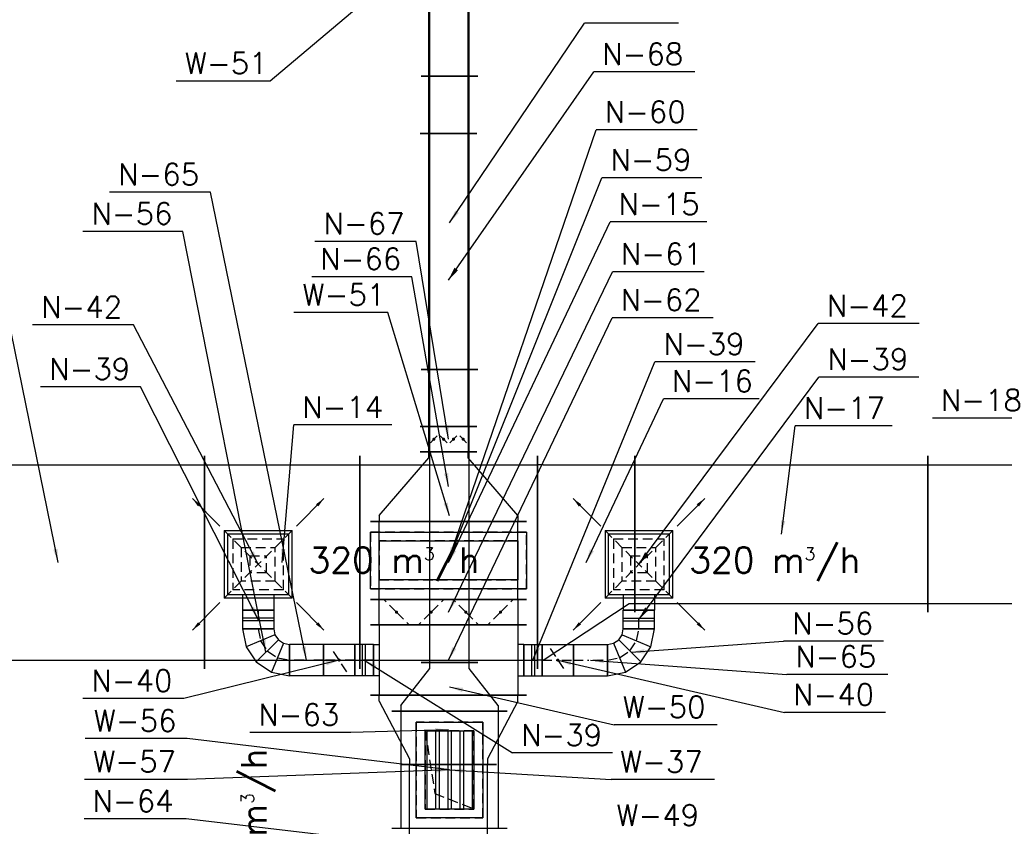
# Model space of a CAD drawing. Extents: x 109611 to 371611, y -232083 to 185490.
# Tile 11 of 24: x 306923 to 311966, y 9890 to 14018. Entities that reach past the tile are written whole.
import ezdxf

# ---------------------------------------------------------------- set-up
doc = ezdxf.new("R2010")
doc.units = 0
doc.header["$LTSCALE"] = 99.9
doc.header["$MEASUREMENT"] = 0
doc.linetypes.add('DASHDOT', pattern=[1, 0.5, -0.25, 0, -0.25])
doc.linetypes.add('DASHED', pattern=[0.75, 0.5, -0.25])
for name, color, linetype in [('FLUID-N', 7, 'Continuous'), ('FLUID-N-110-NUM', 7, 'Continuous'), ('FLUID-N-130-ARRGR', 7, 'Continuous'), ('FLUID-N-SYM', 7, 'Continuous'), ('FLUID-W', 7, 'Continuous'), ('FLUID-W-110-NUM', 7, 'Continuous')]:
    doc.layers.add(name, color=color, linetype=linetype)
doc.styles.add('FDBES', font='simplex.shx')
doc.dimstyles.new('FDBES', dxfattribs={"dimscale": 50, "dimtxt": 4, "dimasz": 2.5, "dimexe": 0.8, "dimexo": 2, "dimgap": 1, "dimtad": 1, "dimdsep": 46, "dimtxsty": 'FDBES', "dimcen": 2.5, "dimclrd": 4, "dimclre": 5, "dimadec": 0, "dimazin": 0, "dimtfac": 1, "dimtmove": 0, "dimatfit": 3, "dimfxl": 0, "dimarcsym": 0})

# ---------------------------------------------------------------- blocks, each defined once
blk = doc.blocks.new('*U206')
at = {"color": 14, "linetype": 'Continuous', "lineweight": -2}
for p, q in [((-397.5, -545), (-397.5, 545)), ((397.5, 545), (397.5, -545))]:
    blk.add_line(p, q, dxfattribs=at)
at = {"color": 0, "linetype": 'ByBlock', "lineweight": -2}
for p, q in [((-397.5, 500), (397.5, 500)), ((-397.5, -500), (397.5, -500))]:
    blk.add_line(p, q, dxfattribs=at)
blk = doc.blocks.new('*U85')
at = {"color": 14, "linetype": 'Continuous', "lineweight": -2}
for p, q in [((-300, -295), (-300, 295)), ((300, 295), (300, -295))]:
    blk.add_line(p, q, dxfattribs=at)
at = {"color": 0, "linetype": 'ByBlock', "lineweight": -2}
for p, q in [((-300, 250), (300, 250)), ((-300, -250), (300, -250))]:
    blk.add_line(p, q, dxfattribs=at)
at = {"color": 30, "linetype": 'DASHED'}
for p, q in [((245, 170), (-245, 170)), ((-245, 170), (-245, -170)), ((245, -170), (245, 170)), ((200, 125), (-200, 125)), ((-200, 125), (-200, -125)), ((200, -125), (200, 125)), ((-200, -125), (200, -125)), ((-245, -170), (245, -170))]:
    blk.add_line(p, q, dxfattribs=at)
blk = doc.blocks.new('*U86')
at = {"color": 14, "linetype": 'Continuous', "lineweight": -2}
for p, q in [((-125, -295), (-125, 295)), ((125, 145), (125, -145))]:
    blk.add_line(p, q, dxfattribs=at)
at = {"color": 0, "linetype": 'ByBlock', "lineweight": -2}
for p, q in [((-95, 250), (-125, 250)), ((-95, 250), (95, 100)), ((95, 100), (125, 100)), ((-95, -250), (95, -100)), ((95, -100), (125, -100)), ((-95, -250), (-125, -250))]:
    blk.add_line(p, q, dxfattribs=at)
blk = doc.blocks.new('*U87')
at = {"color": 30, "linetype": 'Continuous'}
for p, q in [((-245, -170), (-245, 170)), ((-245, 170), (245, 170)), ((245, 170), (245, -170)), ((-200, 115.8), (200, 115.8)), ((-200, 71.7), (200, 71.7)), ((-200, 53.3), (200, 53.3)), ((-200, 9.2), (200, 9.2)), ((-200, -9.2), (200, -9.2)), ((-200, -53.3), (200, -53.3)), ((-200, -71.7), (200, -71.7)), ((-200, -115.8), (200, -115.8)), ((245, -170), (-245, -170))]:
    blk.add_line(p, q, dxfattribs=at)
at = {"color": 0, "linetype": 'ByBlock', "lineweight": -2}
for p, q in [((-200, -125), (-200, 125)), ((-200, 125), (200, 125)), ((200, 125), (200, -125)), ((200, -125), (-200, -125))]:
    blk.add_line(p, q, dxfattribs=at)
blk = doc.blocks.new('*U88')
at = {"color": 30, "linetype": 'Continuous'}
for p, q in [((-245, -170), (-245, 170)), ((-245, 170), (245, 170)), ((245, 170), (245, -170)), ((245, -170), (-245, -170))]:
    blk.add_line(p, q, dxfattribs=at)
at = {"color": 0, "linetype": 'ByBlock', "lineweight": -2}
for p, q in [((-200, -125), (-200, 125)), ((-200, 125), (200, 125)), ((200, 125), (200, -125)), ((200, -125), (-200, -125))]:
    blk.add_line(p, q, dxfattribs=at)
at = {"color": 30, "linetype": 'DASHED'}
for p, q in [((120, -75), (200, 125)), ((-200, -125), (120, -75))]:
    blk.add_line(p, q, dxfattribs=at)
blk = doc.blocks.new('*U89')
at = {"color": 14, "linetype": 'Continuous', "lineweight": -2}
for p, q in [((-750, -145), (-750, 145)), ((750, 145), (750, -145))]:
    blk.add_line(p, q, dxfattribs=at)
at = {"color": 0, "linetype": 'ByBlock', "lineweight": -2}
for p, q in [((-750, 100), (750, 100)), ((-750, -100), (750, -100))]:
    blk.add_line(p, q, dxfattribs=at)
blk = doc.blocks.new('*U90')
at = {"color": 14, "linetype": 'Continuous', "lineweight": -2}
for p, q in [((-750, -145), (-750, 145)), ((750, 145), (750, -145))]:
    blk.add_line(p, q, dxfattribs=at)
at = {"color": 0, "linetype": 'ByBlock', "lineweight": -2}
for p, q in [((-750, 100), (750, 100)), ((-750, -100), (750, -100))]:
    blk.add_line(p, q, dxfattribs=at)
blk = doc.blocks.new('*U252')
at = {"color": 14, "linetype": 'Continuous', "lineweight": -2}
for p, q in [((-455, -545), (-455, 545)), ((455, 545), (455, -545))]:
    blk.add_line(p, q, dxfattribs=at)
at = {"color": 0, "linetype": 'ByBlock', "lineweight": -2}
for p, q in [((-455, 500), (455, 500)), ((-455, -500), (455, -500))]:
    blk.add_line(p, q, dxfattribs=at)
at = {"color": 30, "linetype": 'DASHED'}
for p, q in [((400, 155), (-400, 155)), ((-400, 155), (-400, -135)), ((400, -135), (400, 155)), ((355, 110), (-355, 110)), ((-355, 110), (-355, -90)), ((355, -90), (355, 110)), ((-355, -90), (355, -90)), ((-400, -135), (400, -135))]:
    blk.add_line(p, q, dxfattribs=at)
blk = doc.blocks.new('*U253')
at = {"color": 14, "linetype": 'Continuous', "lineweight": -2}
for p, q in [((-250, -545), (-250, 545)), ((250, 545), (250, -255))]:
    blk.add_line(p, q, dxfattribs=at)
at = {"color": 0, "linetype": 'ByBlock', "lineweight": -2}
for p, q in [((-220, 500), (-250, 500)), ((-220, 500), (220, 500)), ((220, 500), (250, 500)), ((-220, -500), (220, -210)), ((220, -210), (250, -210)), ((-220, -500), (-250, -500))]:
    blk.add_line(p, q, dxfattribs=at)
blk = doc.blocks.new('*U254')
at = {"color": 30, "linetype": 'Continuous'}
for p, q in [((-145, -400), (-145, 400)), ((-145, 400), (145, 400)), ((145, 400), (145, -400)), ((145, -400), (-145, -400))]:
    blk.add_line(p, q, dxfattribs=at)
at = {"color": 0, "linetype": 'ByBlock', "lineweight": -2}
for p, q in [((-100, -355), (-100, 355)), ((-100, 355), (100, 355)), ((100, 355), (100, -355)), ((100, -355), (-100, -355))]:
    blk.add_line(p, q, dxfattribs=at)
blk = doc.blocks.new('*U255')
at = {"color": 14, "linetype": 'Continuous', "lineweight": -2}
for p, q in [((-200, -400), (-200, 400)), ((200, 400), (200, -400))]:
    blk.add_line(p, q, dxfattribs=at)
at = {"color": 0, "linetype": 'ByBlock', "lineweight": -2}
for p, q in [((-200, 355), (200, 355)), ((-100, -355), (-100, 355)), ((-100, 355), (100, 355)), ((100, 355), (100, -355)), ((-200, -355), (200, -355)), ((100, -355), (-100, -355))]:
    blk.add_line(p, q, dxfattribs=at)
at = {"color": 30, "linetype": 'Continuous'}
for p, q in [((-145, -400), (-145, 400)), ((-145, 400), (145, 400)), ((145, 400), (145, -400)), ((145, -400), (-145, -400))]:
    blk.add_line(p, q, dxfattribs=at)
blk = doc.blocks.new('*U256')
at = {"color": 14, "linetype": 'Continuous', "lineweight": -2}
for p, q in [((-177.5, -400), (-177.5, 400)), ((177.5, 145), (177.5, -145))]:
    blk.add_line(p, q, dxfattribs=at)
at = {"color": 0, "linetype": 'ByBlock', "lineweight": -2}
for p, q in [((-147.5, 355), (-177.5, 355)), ((-147.5, 355), (147.5, 100)), ((147.5, 100), (177.5, 100)), ((-147.5, -355), (147.5, -100)), ((147.5, -100), (177.5, -100)), ((-147.5, -355), (-177.5, -355))]:
    blk.add_line(p, q, dxfattribs=at)
blk = doc.blocks.new('*U257')
at = {"color": 14, "linetype": 'Continuous', "lineweight": -2}
for p, q in [((-65, -145), (-65, 145)), ((65, 145), (65, -145))]:
    blk.add_line(p, q, dxfattribs=at)
at = {"color": 0, "linetype": 'ByBlock', "lineweight": -2}
for p, q in [((-65, 100), (65, 100)), ((65, -100), (-65, -100))]:
    blk.add_line(p, q, dxfattribs=at)
at = {"color": 30, "linetype": 'DASHED'}
for p, q in [((0, 75), (-17.7, 92.7)), ((0, 75), (17.7, 57.3)), ((0, 25), (-17.7, 7.3)), ((0, 25), (17.7, 42.7)), ((0, -25), (-17.7, -7.3)), ((0, -25), (17.7, -42.7)), ((0, -75), (-17.7, -92.7)), ((0, -75), (17.7, -57.3))]:
    blk.add_line(p, q, dxfattribs=at)
at = {"color": 30, "linetype": 'Continuous'}
for points in [[(-4, 75, 8, 8, 1), (4, 75, 8, 8, 1)], [(-4, 25, 8, 8, 1), (4, 25, 8, 8, 1)], [(-4, -25, 8, 8, 1), (4, -25, 8, 8, 1)], [(-4, -75, 8, 8, 1), (4, -75, 8, 8, 1)]]:
    blk.add_lwpolyline(points, format="xyseb", close=True, dxfattribs=at)
blk = doc.blocks.new('*U258')
at = {"color": 14, "linetype": 'Continuous', "lineweight": -2}
for p, q in [((-750, -145), (-750, 145)), ((750, 145), (750, -145))]:
    blk.add_line(p, q, dxfattribs=at)
at = {"color": 0, "linetype": 'ByBlock', "lineweight": -2}
for p, q in [((-750, 100), (750, 100)), ((-750, -100), (750, -100))]:
    blk.add_line(p, q, dxfattribs=at)
blk = doc.blocks.new('*U259')
at = {"color": 14, "linetype": 'Continuous', "lineweight": -2}
for p, q in [((-750, -145), (-750, 145)), ((750, 145), (750, -145))]:
    blk.add_line(p, q, dxfattribs=at)
at = {"color": 0, "linetype": 'ByBlock', "lineweight": -2}
for p, q in [((-750, 100), (750, 100)), ((-750, -100), (750, -100))]:
    blk.add_line(p, q, dxfattribs=at)
blk = doc.blocks.new('*U144')
at = {"color": 14, "linetype": 'Continuous', "lineweight": -2}
for p, q in [((-750, -145), (-750, 145)), ((750, 145), (750, -145))]:
    blk.add_line(p, q, dxfattribs=at)
at = {"color": 0, "linetype": 'ByBlock', "lineweight": -2}
for p, q in [((-750, 100), (750, 100)), ((-750, -100), (750, -100))]:
    blk.add_line(p, q, dxfattribs=at)
blk = doc.blocks.new('*U271')
at = {"color": 14, "linetype": 'Continuous', "lineweight": -2}
for p, q in [((-65, -400), (-65, 400)), ((65, 400), (65, -400))]:
    blk.add_line(p, q, dxfattribs=at)
at = {"color": 0, "linetype": 'ByBlock', "lineweight": -2}
for p, q in [((-65, 355), (65, 355)), ((65, -355), (-65, -355))]:
    blk.add_line(p, q, dxfattribs=at)
at = {"color": 30, "linetype": 'DASHED'}
for p, q in [((0, 266.2), (-62.8, 329)), ((0, 266.2), (62.8, 203.5)), ((0, 88.8), (62.8, 151.5)), ((0, 88.8), (-62.8, 26)), ((0, -88.8), (-62.8, -26)), ((0, -88.8), (62.8, -151.5)), ((0, -266.2), (62.8, -203.5)), ((0, -266.2), (-62.8, -329))]:
    blk.add_line(p, q, dxfattribs=at)
at = {"color": 30, "linetype": 'Continuous'}
for points in [[(-4, 266.2, 8, 8, 1), (4, 266.2, 8, 8, 1)], [(-4, 88.8, 8, 8, 1), (4, 88.8, 8, 8, 1)], [(-4, -88.8, 8, 8, 1), (4, -88.8, 8, 8, 1)], [(-4, -266.2, 8, 8, 1), (4, -266.2, 8, 8, 1)]]:
    blk.add_lwpolyline(points, format="xyseb", close=True, dxfattribs=at)
blk = doc.blocks.new('*U272')
at = {"color": 14, "linetype": 'Continuous', "lineweight": -2}
for p, q in [((-180, -400), (-180, 400)), ((-80, 385), (80, 385)), ((180, 400), (180, -400)), ((80, -385), (-80, -385))]:
    blk.add_line(p, q, dxfattribs=at)
at = {"color": 0, "linetype": 'ByBlock', "lineweight": -2}
for p, q in [((-180, 355), (180, 355)), ((-80, 385), (-80, 355)), ((80, 355), (80, 385)), ((-180, -355), (180, -355)), ((-80, -385), (-80, -355)), ((80, -355), (80, -385))]:
    blk.add_line(p, q, dxfattribs=at)
blk = doc.blocks.new('*U273')
at = {"color": 14, "linetype": 'Continuous', "lineweight": -2}
for p, q in [((-177.5, -400), (-177.5, 400)), ((177.5, 245), (177.5, -245))]:
    blk.add_line(p, q, dxfattribs=at)
at = {"color": 0, "linetype": 'ByBlock', "lineweight": -2}
for p, q in [((-147.5, 355), (-177.5, 355)), ((-147.5, 355), (147.5, 200)), ((147.5, 200), (177.5, 200)), ((-147.5, -355), (147.5, -200)), ((147.5, -200), (177.5, -200)), ((-147.5, -355), (-177.5, -355))]:
    blk.add_line(p, q, dxfattribs=at)
blk = doc.blocks.new('*U275')
at = {"color": 14, "linetype": 'Continuous', "lineweight": -2}
for p, q in [((-435, -245), (-435, 245)), ((435, 245), (435, -245))]:
    blk.add_line(p, q, dxfattribs=at)
at = {"color": 0, "linetype": 'ByBlock', "lineweight": -2}
for p, q in [((-435, 200), (435, 200)), ((-435, -200), (435, -200))]:
    blk.add_line(p, q, dxfattribs=at)
blk = doc.blocks.new('*U305')
at = {"color": 30, "linetype": 'Continuous'}
for p, q in [((-173.5, 173.5), (173.5, 173.5)), ((-173.5, 173.5), (-173.5, -173.5)), ((173.5, -173.5), (173.5, 173.5)), ((173.5, -173.5), (-173.5, -173.5))]:
    blk.add_line(p, q, dxfattribs=at)
at = {"color": 30, "linetype": 'DASHED'}
for p, q in [((-173.5, 173.5), (0, 0)), ((173.5, 173.5), (0, 0)), ((-130.125, 130.125), (130.125, 130.125)), ((-130.125, 130.125), (-130.125, -130.125)), ((130.125, -130.125), (130.125, 130.125)), ((-86.75, 86.75), (86.75, 86.75)), ((-86.75, 86.75), (-86.75, -86.75)), ((86.75, -86.75), (86.75, 86.75)), ((-173.5, -173.5), (0, 0)), ((-43.375, 43.375), (43.375, 43.375)), ((-43.375, 43.375), (-43.375, -43.375)), ((173.5, -173.5), (0, 0)), ((43.375, -43.375), (43.375, 43.375)), ((43.375, -43.375), (-43.375, -43.375)), ((86.75, -86.75), (-86.75, -86.75)), ((130.125, -130.125), (-130.125, -130.125))]:
    blk.add_line(p, q, dxfattribs=at)
at = {"color": 0, "linetype": 'ByBlock', "lineweight": -2}
for p, q in [((-155, -155), (-155, 155)), ((155, 155), (-155, 155)), ((155, 155), (155, -155)), ((-155, -155), (155, -155)), ((-80, -155), (-80, -235)), ((80, -155), (80, -235))]:
    blk.add_line(p, q, dxfattribs=at)
at = {"color": 14, "linetype": 'Continuous', "lineweight": -2}
blk.add_line((80, -235), (-80, -235), dxfattribs=at)
blk = doc.blocks.new('*U304')
at = {"color": 14, "linetype": 'Continuous', "lineweight": -2}
for p, q in [((-47.5, -80), (-47.5, 80)), ((47.5, 80), (47.5, -80))]:
    blk.add_line(p, q, dxfattribs=at)
at = {"color": 0, "linetype": 'ByBlock', "lineweight": -2}
for p, q in [((-47.5, 80), (47.5, 80)), ((-47.5, -80), (47.5, -80))]:
    blk.add_line(p, q, dxfattribs=at)
at = {"color": 30, "linetype": 'Continuous'}
for p, q in [((-7.5, 80), (-7.5, -80)), ((7.5, 80), (7.5, -80))]:
    blk.add_line(p, q, dxfattribs=at)
at = {"layer": 'FLUID-N-SYM', "color": 2, "linetype": 'DASHDOT'}
blk.add_line((-47.5, 0), (47.5, 0), dxfattribs=at)
blk = doc.blocks.new('*U303')
at = {"color": 0, "linetype": 'ByBlock', "lineweight": -2}
for p, q in [((28.2, 101.7), (-49.7, 49.7)), ((120, 120), (28.2, 101.7)), ((-49.7, 49.7), (-101.7, -28.2)), ((-101.7, -28.2), (-120, -120)), ((89.4, -46.1), (63.4, -63.4)), ((120, -40), (89.4, -46.1)), ((46.1, -89.4), (40, -120)), ((63.4, -63.4), (46.1, -89.4))]:
    blk.add_line(p, q, dxfattribs=at)
at = {"color": 30, "linetype": 'Continuous'}
for p, q in [((89.4, -46.1), (28.2, 101.7)), ((63.4, -63.4), (-49.7, 49.7)), ((46.1, -89.4), (-101.7, -28.2))]:
    blk.add_line(p, q, dxfattribs=at)
at = {"color": 14, "linetype": 'Continuous', "lineweight": -2}
for p, q in [((120, 120), (120, -40)), ((40, -120), (-120, -120))]:
    blk.add_line(p, q, dxfattribs=at)
at = {"layer": 'FLUID-N-SYM', "color": 2, "linetype": 'DASHDOT'}
for p, q in [((58.8, 27.8), (6.9, -6.9)), ((120, 40), (58.8, 27.8)), ((6.9, -6.9), (-27.8, -58.8)), ((-27.8, -58.8), (-40, -120))]:
    blk.add_line(p, q, dxfattribs=at)
blk = doc.blocks.new('*U302')
at = {"color": 14, "linetype": 'Continuous', "lineweight": -2}
for p, q in [((-47.5, -80), (-47.5, 80)), ((47.5, 80), (47.5, -80))]:
    blk.add_line(p, q, dxfattribs=at)
at = {"color": 0, "linetype": 'ByBlock', "lineweight": -2}
for p, q in [((-47.5, 80), (47.5, 80)), ((-47.5, -80), (47.5, -80))]:
    blk.add_line(p, q, dxfattribs=at)
at = {"color": 30, "linetype": 'Continuous'}
for p, q in [((-7.5, 80), (-7.5, -80)), ((7.5, 80), (7.5, -80))]:
    blk.add_line(p, q, dxfattribs=at)
at = {"layer": 'FLUID-N-SYM', "color": 2, "linetype": 'DASHDOT'}
blk.add_line((-47.5, 0), (47.5, 0), dxfattribs=at)
blk = doc.blocks.new('*U301')
at = {"color": 14, "linetype": 'Continuous', "lineweight": -2}
for p, q in [((-120, -40), (-120, 120)), ((120, -120), (-40, -120))]:
    blk.add_line(p, q, dxfattribs=at)
at = {"color": 0, "linetype": 'ByBlock', "lineweight": -2}
for p, q in [((-28.2, 101.7), (-120, 120)), ((49.7, 49.7), (-28.2, 101.7)), ((101.7, -28.2), (49.7, 49.7)), ((-89.4, -46.1), (-120, -40)), ((-63.4, -63.4), (-89.4, -46.1)), ((120, -120), (101.7, -28.2)), ((-46.1, -89.4), (-63.4, -63.4)), ((-40, -120), (-46.1, -89.4))]:
    blk.add_line(p, q, dxfattribs=at)
at = {"color": 30, "linetype": 'Continuous'}
for p, q in [((-89.4, -46.1), (-28.2, 101.7)), ((-63.4, -63.4), (49.7, 49.7)), ((-46.1, -89.4), (101.7, -28.2))]:
    blk.add_line(p, q, dxfattribs=at)
at = {"layer": 'FLUID-N-SYM', "color": 2, "linetype": 'DASHDOT'}
for p, q in [((-58.8, 27.8), (-120, 40)), ((-6.9, -6.9), (-58.8, 27.8)), ((27.8, -58.8), (-6.9, -6.9)), ((40, -120), (27.8, -58.8))]:
    blk.add_line(p, q, dxfattribs=at)
blk = doc.blocks.new('*U300')
at = {"color": 30, "linetype": 'Continuous'}
for p, q in [((-173.5, 173.5), (173.5, 173.5)), ((-173.5, 173.5), (-173.5, -173.5)), ((173.5, -173.5), (173.5, 173.5)), ((173.5, -173.5), (-173.5, -173.5))]:
    blk.add_line(p, q, dxfattribs=at)
at = {"color": 30, "linetype": 'DASHED'}
for p, q in [((-173.5, 173.5), (0, 0)), ((173.5, 173.5), (0, 0)), ((-130.125, 130.125), (130.125, 130.125)), ((-130.125, 130.125), (-130.125, -130.125)), ((130.125, -130.125), (130.125, 130.125)), ((-86.75, 86.75), (86.75, 86.75)), ((-86.75, 86.75), (-86.75, -86.75)), ((86.75, -86.75), (86.75, 86.75)), ((-173.5, -173.5), (0, 0)), ((-43.375, 43.375), (43.375, 43.375)), ((-43.375, 43.375), (-43.375, -43.375)), ((173.5, -173.5), (0, 0)), ((43.375, -43.375), (43.375, 43.375)), ((43.375, -43.375), (-43.375, -43.375)), ((86.75, -86.75), (-86.75, -86.75)), ((130.125, -130.125), (-130.125, -130.125))]:
    blk.add_line(p, q, dxfattribs=at)
at = {"color": 0, "linetype": 'ByBlock', "lineweight": -2}
for p, q in [((-155, -155), (-155, 155)), ((155, 155), (-155, 155)), ((155, 155), (155, -155)), ((-155, -155), (155, -155)), ((-80, -155), (-80, -235)), ((80, -155), (80, -235))]:
    blk.add_line(p, q, dxfattribs=at)
at = {"color": 14, "linetype": 'Continuous', "lineweight": -2}
blk.add_line((80, -235), (-80, -235), dxfattribs=at)
blk = doc.blocks.new('*U306')
at = {"color": 14, "linetype": 'Continuous', "lineweight": -2}
for p, q in [((-80, -80), (-80, 80)), ((80, 80), (80, -80))]:
    blk.add_line(p, q, dxfattribs=at)
at = {"color": 0, "linetype": 'ByBlock', "lineweight": -2}
for p, q in [((-80, 80), (80, 80)), ((-80, -80), (80, -80))]:
    blk.add_line(p, q, dxfattribs=at)
at = {"color": 30, "linetype": 'DASHED'}
blk.add_line((-40, 60), (40, -60), dxfattribs=at)
at = {"color": 30, "linetype": 'Continuous'}
blk.add_lwpolyline([(-4, 0, 8, 8, 1), (4, 0, 8, 8, 1)], format="xyseb", close=True, dxfattribs=at)
at = {"layer": 'FLUID-N-SYM', "color": 2, "linetype": 'DASHDOT'}
blk.add_line((-80, 0), (80, 0), dxfattribs=at)
blk = doc.blocks.new('*U307')
at = {"color": 14, "linetype": 'Continuous', "lineweight": -2}
for p, q in [((-47.5, -80), (-47.5, 80)), ((47.5, 80), (47.5, -80))]:
    blk.add_line(p, q, dxfattribs=at)
at = {"color": 0, "linetype": 'ByBlock', "lineweight": -2}
for p, q in [((-47.5, 80), (47.5, 80)), ((-47.5, -80), (47.5, -80))]:
    blk.add_line(p, q, dxfattribs=at)
at = {"color": 30, "linetype": 'Continuous'}
for p, q in [((-7.5, 80), (-7.5, -80)), ((7.5, 80), (7.5, -80))]:
    blk.add_line(p, q, dxfattribs=at)
at = {"layer": 'FLUID-N-SYM', "color": 2, "linetype": 'DASHDOT'}
blk.add_line((-47.5, 0), (47.5, 0), dxfattribs=at)
blk = doc.blocks.new('*U308')
at = {"color": 14, "linetype": 'Continuous', "lineweight": -2}
for p, q in [((-87.5, -80), (-87.5, 80)), ((87.5, 80), (87.5, -80))]:
    blk.add_line(p, q, dxfattribs=at)
at = {"color": 0, "linetype": 'ByBlock', "lineweight": -2}
for p, q in [((-87.5, 80), (87.5, 80)), ((-87.5, -80), (87.5, -80))]:
    blk.add_line(p, q, dxfattribs=at)
at = {"layer": 'FLUID-N-SYM', "color": 2, "linetype": 'DASHDOT'}
blk.add_line((-87.5, 0), (87.5, 0), dxfattribs=at)
blk = doc.blocks.new('*U309')
at = {"color": 14, "linetype": 'Continuous', "lineweight": -2}
for p, q in [((-80, -80), (-80, 80)), ((80, 80), (80, -80))]:
    blk.add_line(p, q, dxfattribs=at)
at = {"color": 0, "linetype": 'ByBlock', "lineweight": -2}
for p, q in [((-80, 80), (80, 80)), ((-80, -80), (80, -80))]:
    blk.add_line(p, q, dxfattribs=at)
at = {"color": 30, "linetype": 'DASHED'}
blk.add_line((-40, 60), (40, -60), dxfattribs=at)
at = {"color": 30, "linetype": 'Continuous'}
blk.add_lwpolyline([(-4, 0, 8, 8, 1), (4, 0, 8, 8, 1)], format="xyseb", close=True, dxfattribs=at)
at = {"layer": 'FLUID-N-SYM', "color": 2, "linetype": 'DASHDOT'}
blk.add_line((-80, 0), (80, 0), dxfattribs=at)
blk = doc.blocks.new('*U310')
at = {"color": 14, "linetype": 'Continuous', "lineweight": -2}
for p, q in [((-47.5, -80), (-47.5, 80)), ((47.5, 80), (47.5, -80))]:
    blk.add_line(p, q, dxfattribs=at)
at = {"color": 0, "linetype": 'ByBlock', "lineweight": -2}
for p, q in [((-47.5, 80), (47.5, 80)), ((-47.5, -80), (47.5, -80))]:
    blk.add_line(p, q, dxfattribs=at)
at = {"color": 30, "linetype": 'Continuous'}
for p, q in [((-7.5, 80), (-7.5, -80)), ((7.5, 80), (7.5, -80))]:
    blk.add_line(p, q, dxfattribs=at)
at = {"layer": 'FLUID-N-SYM', "color": 2, "linetype": 'DASHDOT'}
blk.add_line((-47.5, 0), (47.5, 0), dxfattribs=at)
blk = doc.blocks.new('*U311')
at = {"color": 14, "linetype": 'Continuous', "lineweight": -2}
for p, q in [((-87.5, -80), (-87.5, 80)), ((87.5, 80), (87.5, -80))]:
    blk.add_line(p, q, dxfattribs=at)
at = {"color": 0, "linetype": 'ByBlock', "lineweight": -2}
for p, q in [((-87.5, 80), (87.5, 80)), ((-87.5, -80), (87.5, -80))]:
    blk.add_line(p, q, dxfattribs=at)
at = {"layer": 'FLUID-N-SYM', "color": 2, "linetype": 'DASHDOT'}
blk.add_line((-87.5, 0), (87.5, 0), dxfattribs=at)
blk = doc.blocks.new('*U312')
at = {"color": 14, "linetype": 'Continuous', "lineweight": -2}
for p, q in [((-750, -400), (-750, 400)), ((750, 400), (750, -400))]:
    blk.add_line(p, q, dxfattribs=at)
at = {"color": 0, "linetype": 'ByBlock', "lineweight": -2}
for p, q in [((-750, 355), (750, 355)), ((-750, -355), (750, -355))]:
    blk.add_line(p, q, dxfattribs=at)
blk = doc.blocks.new('*U357')
at = {"color": 14, "linetype": 'Continuous', "lineweight": -2}
for p, q in [((-547.5, -400), (-547.5, 400)), ((547.5, 400), (547.5, -400))]:
    blk.add_line(p, q, dxfattribs=at)
at = {"color": 0, "linetype": 'ByBlock', "lineweight": -2}
for p, q in [((-547.5, 355), (547.5, 355)), ((-547.5, -355), (547.5, -355))]:
    blk.add_line(p, q, dxfattribs=at)
blk = doc.blocks.new('*U480')
at = {"color": 14, "linetype": 'Continuous', "lineweight": -2}
for p, q in [((-750, -545), (-750, 545)), ((750, 545), (750, -545))]:
    blk.add_line(p, q, dxfattribs=at)
at = {"color": 0, "linetype": 'ByBlock', "lineweight": -2}
for p, q in [((-750, 500), (750, 500)), ((-750, -500), (750, -500))]:
    blk.add_line(p, q, dxfattribs=at)

msp = doc.modelspace()

# ---------------------------------------------------------------- linework, layer by layer
at = {"layer": 'FLUID-N-110-NUM', "color": 221}
for p, q in [((310380.8, 13751), (309863.3, 13751)), ((310393.5, 13454.8), (309875.9, 13454.8)), ((310417.4, 13209.6), (309905.1, 13209.6)), ((307900.9, 13134.7), (307383.4, 13134.7)), ((310443.6, 12983), (309947.1, 12983)), ((307759.2, 12934.1), (307246.9, 12934.1)), ((308953.2, 12883.6), (308435.7, 12883.6)), ((310429.4, 12728.3), (309959, 12728.3)), ((308931.1, 12702.2), (308418.8, 12702.2)), ((310474.9, 12492.8), (309957.4, 12492.8)), ((311530.9, 12463), (311013.4, 12463)), ((307506.9, 12455.6), (306989.3, 12455.6)), ((310689.5, 12266.9), (310177.2, 12266.9)), ((311528.3, 12189), (311016, 12189)), ((307542.9, 12139.2), (307030.6, 12139.2)), ((310711.3, 12077.1), (310220, 12077.1)), ((312094.6, 11979.6), (311598, 11979.6)), ((308828.6, 11943.9), (308326.7, 11943.9)), ((311392.2, 11939.5), (310895.6, 11939.5)), ((311348.3, 10837.1), (310836.1, 10837.1)), ((311369.5, 10667.4), (310852, 10667.4)), ((307764.1, 10543.5), (307246.6, 10543.5)), ((311358, 10472.5), (310840.5, 10472.5)), ((308619.2, 10369.6), (308101.7, 10369.6)), ((309960.1, 10265.2), (309447.8, 10265.2)), ((307775.5, 9927.6), (307252.7, 9927.6))]:
    msp.add_line(p, q, dxfattribs=at)
at = {"layer": 'FLUID-W-110-NUM', "color": 221}
for p, q in [((310297.5, 14000.7), (309816.7, 14000.7)), ((308205.4, 13703.7), (307724.5, 13703.7)), ((308808.2, 12518.9), (308327.3, 12518.9)), ((310495.6, 10409), (309967.6, 10409)), ((307780.9, 10339), (307258.1, 10339)), ((307783.5, 10130.3), (307255.5, 10130.3)), ((310481.5, 10128.8), (309953.5, 10128.8))]:
    msp.add_line(p, q, dxfattribs=at)

# ---------------------------------------------------------------- block references
at = {"layer": 'FLUID-N', "color": 121, "linetype": 'Continuous'}
for name, p, rotation in [('*U259', (309119.7, 14185.7), 90), ('*U258', (309119.7, 12685.7), 90), ('*U257', (309119.7, 11870.7), 90), ('*U256', (309119.7, 11628.2), 90), ('*U252', (309119.7, 11240.7), 359.9999999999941), ('*U253', (309824.7, 11240.7), 359.9999999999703), ('*U312', (310824.7, 11385.7), 359.9999999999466), ('*U255', (309119.7, 11250.7), 90), ('*U300', (308144.7, 11230.7), 359.9999999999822), ('*U305', (310094.7, 11230.7), 359.9999999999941), ('*U254', (309119.7, 11250.7), 270.0000000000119), ('*U271', (309119.7, 10985.7), 269.9999999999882), ('*U302', (308144.7, 10948.2), 270), ('*U304', (310094.7, 10948.2), 90), ('*U301', (308184.7, 10780.7), 180.0000000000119), ('*U272', (309119.7, 10740.7), 269.9999999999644), ('*U303', (310054.7, 10780.7), 180.0000000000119), ('*U308', (308392.2, 10740.7), 179.9999999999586), ('*U306', (308559.7, 10740.7), 179.9999999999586), ('*U307', (308687.2, 10740.7), 179.9999999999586), ('*U310', (309552.2, 10740.7), 359.9999999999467), ('*U309', (309679.7, 10740.7), 359.999999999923), ('*U311', (309847.2, 10740.7), 359.9999999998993), ('*U273', (309119.7, 10383.2), 269.9999999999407), ('*U275', (309119.7, 9770.7), 89.99999999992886)]:
    msp.add_blockref(name, p, dxfattribs=dict(at, rotation=rotation))
for name, p in [('*U480', (307119.7, 11240.7)), ('*U206', (308267.2, 11240.7)), ('*U357', (312122.2, 11385.7))]:
    msp.add_blockref(name, p, dxfattribs=at)
at = {"layer": 'FLUID-W', "color": 242, "linetype": 'Continuous'}
for name, p, rotation in [('*U144', (309124.7, 14478.4), 89.99999999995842), ('*U90', (309124.7, 12978.4), 89.99999999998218), ('*U89', (309124.7, 11478.4), 90.00000000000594), ('*U86', (309124.7, 10603.4), 90), ('*U85', (309124.7, 10178.4), 269.999999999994), ('*U87', (309124.7, 10178.4), 269.999999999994), ('*U88', (309124.7, 10178.4), 269.999999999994)]:
    msp.add_blockref(name, p, dxfattribs=dict(at, rotation=rotation))

# ---------------------------------------------------------------- texts
at = {"layer": 'FLUID-N-110-NUM', "color": 151, "linetype": 'ByBlock', "style": 'FDBES'}
for s, p in [('N-68', (309907.3, 13787.7)), ('N-60', (309919.9, 13491.5)), ('N-59', (309949.1, 13246.2)), ('N-65', (307427.4, 13171.4)), ('N-15', (309991.1, 13019.6)), ('N-56', (307290.9, 12970.7)), ('N-67', (308479.7, 12920.3)), ('N-61', (310003, 12765)), ('N-66', (308462.8, 12738.8)), ('N-62', (310001.4, 12529.5)), ('N-42', (311057.4, 12499.6)), ('N-42', (307033.3, 12492.3)), ('N-39', (310221.2, 12303.5)), ('N-39', (311060, 12225.7)), ('N-39', (307074.6, 12175.8)), ('N-16', (310264, 12113.8)), ('N-18', (311642, 12016.3)), ('N-14', (308370.7, 11980.5)), ('N-17', (310939.6, 11976.1)), ('N-56', (310880.1, 10873.8)), ('N-65', (310896, 10704.1)), ('N-40', (307290.6, 10580.1)), ('N-40', (310884.5, 10509.2)), ('N-63', (308145.7, 10406.3)), ('N-39', (309491.8, 10301.9)), ('N-64', (307296.7, 9964.3))]:
    msp.add_text(s, height=110, dxfattribs=at).set_placement(p)
at = {"layer": 'FLUID-N-130-ARRGR', "color": 181, "char_height": 130, "attachment_point": 5, "style": 'FDBES'}
for insert in [(308840.2, 11230.7), (310790.2, 11230.7)]:
    msp.add_mtext('320 m{\\A2;\\H0.5x;3}/h\\P', dxfattribs=dict(at, insert=insert))
at = {"layer": 'FLUID-N-130-ARRGR', "color": 181, "insert": (308144.7, 9851.1), "char_height": 130, "attachment_point": 5, "rotation": 90, "style": 'FDBES'}
msp.add_mtext('320 m{\\A2;\\H0.5x;3}/h\\P', dxfattribs=at)
at = {"layer": 'FLUID-W-110-NUM', "color": 151, "linetype": 'ByBlock', "style": 'FDBES'}
for s, p in [('W-51', (307768.5, 13740.3)), ('W-51', (308371.3, 12555.6)), ('W-50', (310011.6, 10445.7)), ('W-56', (307302.1, 10375.6)), ('W-57', (307299.5, 10167)), ('W-37', (309997.5, 10165.4)), ('W-49', (309979.1, 9892.1))]:
    msp.add_text(s, height=110, dxfattribs=at).set_placement(p)

# ---------------------------------------------------------------- leaders
at = {"layer": 'FLUID-N-110-NUM'}
for points in [[(309119.7, 12685.7), (309863.3, 13751)], [(309119.7, 11250.7), (309875.9, 13454.8)], [(309119.7, 11250.7), (309905.1, 13209.6)], [(308392.2, 10740.7), (307900.9, 13134.7)], [(309119.7, 11240.7), (309947.1, 12983)], [(308184.7, 10780.7), (307759.2, 12934.1)], [(309119.7, 11870.7), (308953.2, 12883.6)], [(309119.7, 10985.7), (309959, 12728.3)], [(309119.7, 11628.2), (308931.1, 12702.2)], [(309119.7, 10740.7), (309957.4, 12492.8)], [(310094.7, 11230.7), (311013.4, 12463)], [(307119.7, 11240.7), (306881.3, 12411.4)], [(308144.7, 11230.7), (307506.9, 12455.6)], [(309552.2, 10740.7), (310177.2, 12266.9)], [(310094.7, 10948.2), (311016, 12189)], [(308144.7, 10948.2), (307542.9, 12139.2)], [(309824.7, 11240.7), (310220, 12077.1)], [(308267.2, 11240.7), (308326.7, 11943.9)], [(310824.7, 11385.7), (310895.6, 11939.5)], [(310054.7, 10780.7), (310836.1, 10837.1)], [(309847.2, 10740.7), (310852, 10667.4)], [(308559.7, 10740.7), (307764.1, 10543.5)], [(308687.2, 10740.7), (309447.8, 10265.2)], [(309679.7, 10740.7), (310840.5, 10472.5)], [(309119.7, 10383.2), (308619.2, 10369.6)], [(309119.7, 9770.7), (307775.5, 9927.6)]]:
    msp.add_leader(points, dimstyle='FDBES', override={"dimscale": 27.5, "dimclrd": 5}, dxfattribs=at)
at = {"layer": 'FLUID-N-130-ARRGR'}
for points in [[(307807.6, 11567.8), (307949, 11426.4)], [(308481.9, 11567.8), (308340.4, 11426.4)], [(309757.6, 11567.8), (309899, 11426.4)], [(310431.9, 11567.8), (310290.4, 11426.4)], [(307807.6, 10893.5), (307949, 11035)], [(308481.9, 10893.5), (308340.4, 11035)], [(309757.6, 10893.5), (309899, 11035)], [(310431.9, 10893.5), (310290.4, 11035)]]:
    msp.add_leader(points, dimstyle='FDBES', override={"dimscale": 20, "dimclrd": 5}, dxfattribs=at)
at = {"layer": 'FLUID-W-110-NUM'}
for points in [[(309124.7, 14478.4), (308205.4, 13703.7)], [(309124.7, 12978.4), (309816.7, 14000.7)], [(309124.7, 11478.4), (308808.2, 12518.9)], [(309124.7, 10603.4), (309967.6, 10409)], [(309124.7, 10178.4), (307780.9, 10339)], [(309124.7, 10178.4), (307783.5, 10130.3)], [(309124.7, 10178.4), (309953.5, 10128.8)]]:
    msp.add_leader(points, dimstyle='FDBES', override={"dimscale": 27.5, "dimclrd": 5}, dxfattribs=at)

doc.saveas('drawing.dxf')
